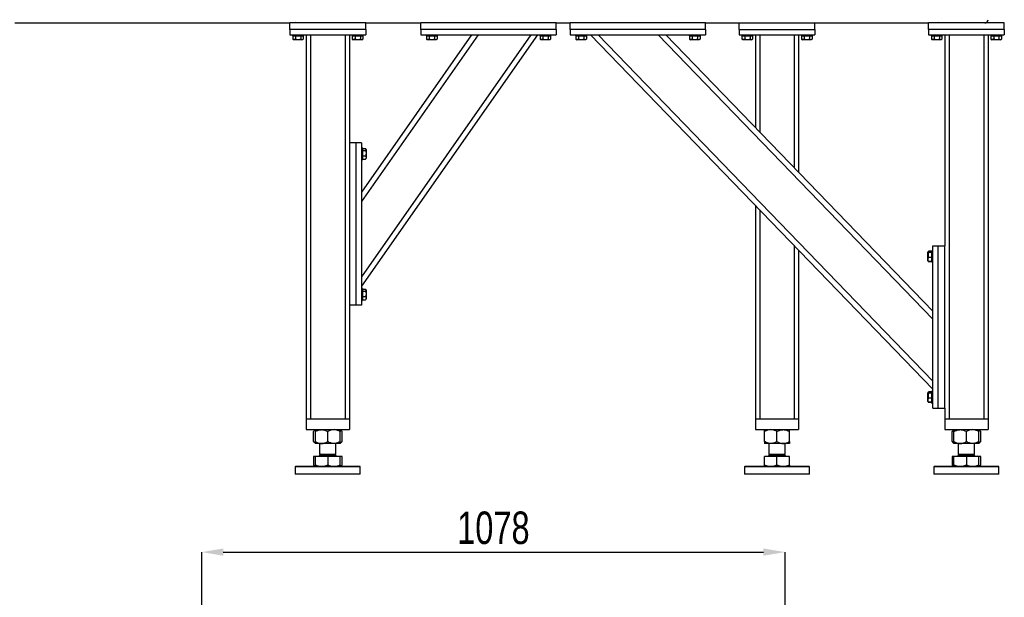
# Model space of a CAD drawing. Header units: millimetres. Extents: x 5 to 415, y 5 to 292.
# Tile 3 of 40: x 76 to 167, y 111 to 164. Entities that reach past the tile are written whole.
import ezdxf

# ---------------------------------------------------------------- set-up
doc = ezdxf.new("R2010")
doc.units = ezdxf.units.MM
doc.header["$PDSIZE"] = -1
doc.layers.add('COTES', color=1, linetype='Continuous')
doc.layers.add('TRAIT-FORT', color=4, linetype='Continuous', lineweight=25)
doc.styles.add('SLDTEXTSTYLE0', font='TXT', dxfattribs={"width": 0.75})
doc.dimstyles.new('SLDDIMSTYLE1', dxfattribs={"dimtxt": 3, "dimasz": 2, "dimexe": 0, "dimexo": 0.0625, "dimgap": 0.75, "dimtad": 1, "dimlfac": 20, "dimrnd": 1e-09, "dimzin": 12, "dimdsep": 46, "dimtxsty": 'SLDTEXTSTYLE0', "dimsah": 1, "dimcen": 0.09, "dimadec": 0, "dimazin": 3, "dimtfac": 1, "dimtofl": 0, "dimtmove": 0, "dimatfit": 3, "dimfxl": 1, "dimfrac": 2, "dimtolj": 1, "dimtzin": 12, "dimarcsym": 0})

# ---------------------------------------------------------------- blocks, each defined once
blk = doc.blocks.new('_D_4')
at = {"layer": 'COTES', "color": 0, "lineweight": -2, "transparency": 16777216}
for p, q in [((92.416, 94.704), (92.416, 115.221)), ((94.416, 115.221), (144.316, 115.221)), ((146.316, 94.704), (146.316, 115.221))]:
    blk.add_line(p, q, dxfattribs=at)
at = {"layer": 'COTES', "color": 0, "transparency": 16777216}
for points in [[(94.416, 115.554), (94.416, 114.888), (92.416, 115.221)], [(144.316, 115.554), (144.316, 114.888), (146.316, 115.221)]]:
    blk.add_solid(points, dxfattribs=at)
at = {"layer": 'Defpoints', "color": 0, "transparency": 16777216}
for p in [(146.316, 115.221), (92.416, 94.641), (146.316, 94.641)]:
    blk.add_point(p, dxfattribs=at)
at = {"layer": 'COTES', "color": 0, "transparency": 16777216, "insert": (119.366, 118.971), "char_height": 3, "attachment_point": 2, "style": 'SLDTEXTSTYLE0'}
blk.add_mtext('\\A1;1078', dxfattribs=at)

msp = doc.modelspace()

# ---------------------------------------------------------------- linework, layer by layer
at = {"layer": 'TRAIT-FORT', "lineweight": 25}
for p, q in [((75.16571, 164.13967), (100.56569, 164.13967)), ((107.56575, 164.13967), (100.56569, 164.13967)), ((100.56569, 163.53966), (100.56569, 164.13967)), ((101.1007, 164.18966), (101.0657, 164.15466)), ((101.0657, 164.15466), (101.0657, 164.13967)), ((101.53576, 164.15466), (101.0657, 164.15466)), ((101.1007, 164.18966), (101.50496, 164.18966)), ((101.50496, 164.18966), (101.53071, 164.18966)), ((101.56571, 164.15466), (101.53071, 164.18966)), ((101.56571, 164.15466), (101.53576, 164.15466)), ((101.56571, 164.13967), (101.56571, 164.15466)), ((106.60073, 164.18966), (106.56573, 164.15466)), ((106.56573, 164.15466), (106.56573, 164.13967)), ((107.03579, 164.15466), (106.56573, 164.15466)), ((106.60073, 164.18966), (107.00499, 164.18966)), ((107.00499, 164.18966), (107.03074, 164.18966)), ((107.06574, 164.15466), (107.03074, 164.18966)), ((107.06574, 164.15466), (107.03579, 164.15466)), ((107.06574, 164.13967), (107.06574, 164.15466)), ((107.56575, 164.13967), (112.66571, 164.13967)), ((107.56575, 163.53966), (107.56575, 164.13967)), ((112.66571, 163.53966), (112.66571, 164.13967)), ((125.16571, 164.13967), (112.66571, 164.13967)), ((125.16571, 164.13967), (126.46567, 164.13967)), ((125.16571, 163.53966), (125.16571, 164.13967)), ((126.46567, 163.53966), (126.46567, 164.13967)), ((138.96567, 164.13967), (126.46567, 164.13967)), ((138.96567, 164.13967), (159.5657, 164.13967)), ((138.96567, 163.53966), (138.96567, 164.13967)), ((142.06568, 163.53966), (142.06568, 164.13967)), ((149.06575, 163.53966), (149.06575, 164.13967)), ((159.5657, 163.53966), (159.5657, 164.13967)), ((166.56567, 164.13967), (159.5657, 164.13967)), ((160.10071, 164.18966), (160.06571, 164.15466)), ((160.06571, 164.15466), (160.06571, 164.13967)), ((160.53578, 164.15466), (160.06571, 164.15466)), ((160.10071, 164.18966), (160.50497, 164.18966)), ((160.50497, 164.18966), (160.53072, 164.18966)), ((160.56572, 164.15466), (160.53072, 164.18966)), ((160.56572, 164.15466), (160.53578, 164.15466)), ((160.56572, 164.13967), (160.56572, 164.15466)), ((165.60074, 164.18966), (165.56574, 164.15466)), ((165.56574, 164.15466), (165.56574, 164.13967)), ((166.03581, 164.15466), (165.56574, 164.15466)), ((165.60074, 164.18966), (166.00501, 164.18966)), ((166.00501, 164.18966), (166.03075, 164.18966)), ((166.06575, 164.15466), (166.03075, 164.18966)), ((166.06575, 164.15466), (166.03581, 164.15466)), ((166.06575, 164.13967), (166.06575, 164.15466)), ((166.56567, 163.53966), (166.56567, 164.13967)), ((107.56575, 163.53966), (100.56569, 163.53966)), ((100.56569, 163.53966), (100.56569, 163.03967)), ((100.56569, 163.03967), (107.56575, 163.03967)), ((100.81574, 163.03967), (100.81574, 162.93966)), ((100.81574, 162.93966), (101.78477, 162.93966)), ((100.82518, 162.93966), (100.82518, 162.63989)), ((101.08296, 162.93966), (101.08296, 162.63989)), ((101.57343, 162.93966), (101.57343, 162.63989)), ((101.78477, 162.93966), (101.81567, 162.93966)), ((101.80623, 162.93966), (101.80623, 162.63989)), ((101.81567, 162.93966), (101.81567, 163.03967)), ((102.06572, 163.03967), (102.06572, 127.53967)), ((102.46569, 163.03967), (102.46569, 127.53967)), ((105.66575, 163.03967), (105.66575, 127.53967)), ((106.06572, 163.03967), (106.06572, 153.03966)), ((106.31567, 163.03967), (106.31567, 162.93966)), ((106.31567, 162.93966), (107.2847, 162.93966)), ((106.32521, 162.93966), (106.32521, 162.63989)), ((106.58289, 162.93966), (106.58289, 162.63989)), ((107.07346, 162.93966), (107.07346, 162.63989)), ((117.95203, 163.03967), (107.16568, 147.63519)), ((122.83513, 163.03967), (107.16568, 140.6614)), ((123.44557, 163.03967), (107.16568, 139.78967)), ((117.34168, 163.03967), (107.16568, 148.50689)), ((107.2847, 162.93966), (107.3157, 162.93966)), ((107.30626, 162.93966), (107.30626, 162.63989)), ((107.3157, 162.93966), (107.3157, 163.03967)), ((107.56575, 163.53966), (107.56575, 163.03967)), ((125.16571, 163.53966), (112.66571, 163.53966)), ((112.66571, 163.53966), (112.66571, 163.03967)), ((112.66571, 163.03967), (125.16571, 163.03967)), ((113.16573, 163.03967), (113.16573, 162.93966)), ((113.16573, 162.93966), (114.13475, 162.93966)), ((113.17517, 162.93966), (113.17517, 162.63989)), ((113.43295, 162.93966), (113.43295, 162.63989)), ((113.92342, 162.93966), (113.92342, 162.63989)), ((114.13475, 162.93966), (114.16575, 162.93966)), ((114.15621, 162.93966), (114.15621, 162.63989)), ((114.16575, 162.93966), (114.16575, 163.03967)), ((123.66568, 163.03967), (123.66568, 162.93966)), ((123.66568, 162.93966), (124.63471, 162.93966)), ((123.67522, 162.93966), (123.67522, 162.63989)), ((123.9329, 162.93966), (123.9329, 162.63989)), ((124.42347, 162.93966), (124.42347, 162.63989)), ((124.63471, 162.93966), (124.6657, 162.93966)), ((124.65626, 162.93966), (124.65626, 162.63989)), ((124.6657, 162.93966), (124.6657, 163.03967)), ((125.16571, 163.53966), (125.16571, 163.03967)), ((138.96567, 163.53966), (126.46567, 163.53966)), ((126.46567, 163.53966), (126.46567, 163.03967)), ((126.46567, 163.03967), (138.96567, 163.03967)), ((126.96568, 163.03967), (126.96568, 162.93966)), ((126.96568, 162.93966), (127.93471, 162.93966)), ((126.97522, 162.93966), (126.97522, 162.63989)), ((127.2329, 162.93966), (127.2329, 162.63989)), ((127.72347, 162.93966), (127.72347, 162.63989)), ((127.93471, 162.93966), (127.9657, 162.93966)), ((127.95626, 162.93966), (127.95626, 162.63989)), ((127.9657, 162.93966), (127.9657, 163.03967)), ((128.33945, 163.03967), (159.96567, 130.28966)), ((129.03449, 163.03967), (159.96567, 131.00945)), ((134.59517, 163.03967), (159.96567, 136.76766)), ((135.29021, 163.03967), (159.96567, 137.48745)), ((137.46573, 163.03967), (137.46573, 162.93966)), ((137.46573, 162.93966), (138.43476, 162.93966)), ((137.47517, 162.93966), (137.47517, 162.63989)), ((137.73295, 162.93966), (137.73295, 162.63989)), ((138.22342, 162.93966), (138.22342, 162.63989)), ((138.43476, 162.93966), (138.46575, 162.93966)), ((138.45622, 162.93966), (138.45622, 162.63989)), ((138.46575, 162.93966), (138.46575, 163.03967)), ((138.96567, 163.53966), (138.96567, 163.03967)), ((142.06568, 163.53966), (149.06575, 163.53966)), ((142.06568, 163.53966), (142.06568, 163.03967)), ((142.06568, 163.03967), (149.06575, 163.03967)), ((142.31574, 163.03967), (142.31574, 162.93966)), ((142.31574, 162.93966), (143.28476, 162.93966)), ((142.32518, 162.93966), (142.32518, 162.63989)), ((142.58295, 162.93966), (142.58295, 162.63989)), ((143.07343, 162.93966), (143.07343, 162.63989)), ((143.28476, 162.93966), (143.31566, 162.93966)), ((143.30622, 162.93966), (143.30622, 162.63989)), ((143.31566, 162.93966), (143.31566, 163.03967)), ((143.56572, 163.03967), (143.56572, 154.47015)), ((143.96569, 163.03967), (143.96569, 154.05594)), ((147.16574, 163.03967), (147.16574, 150.74223)), ((147.56571, 163.03967), (147.56571, 150.32803)), ((147.81567, 163.03967), (147.81567, 162.93966)), ((147.81567, 162.93966), (148.7847, 162.93966)), ((147.82521, 162.93966), (147.82521, 162.63989)), ((148.08289, 162.93966), (148.08289, 162.63989)), ((148.57346, 162.93966), (148.57346, 162.63989)), ((148.7847, 162.93966), (148.81569, 162.93966)), ((148.80625, 162.93966), (148.80625, 162.63989)), ((148.81569, 162.93966), (148.81569, 163.03967)), ((149.06575, 163.53966), (149.06575, 163.03967)), ((166.56567, 163.53966), (159.5657, 163.53966)), ((159.5657, 163.53966), (159.5657, 163.03967)), ((159.5657, 163.03967), (166.56567, 163.03967)), ((159.81575, 163.03967), (159.81575, 162.93966)), ((159.81575, 162.93966), (160.78478, 162.93966)), ((159.8252, 162.93966), (159.8252, 162.63989)), ((160.08288, 162.93966), (160.08288, 162.63989)), ((160.57345, 162.93966), (160.57345, 162.63989)), ((160.78478, 162.93966), (160.81568, 162.93966)), ((160.80624, 162.93966), (160.80624, 162.63989)), ((160.81568, 162.93966), (160.81568, 163.03967)), ((161.06574, 163.03967), (161.06574, 143.53966)), ((161.46571, 163.03967), (161.46571, 127.53967)), ((164.66566, 163.03967), (164.66566, 127.53967)), ((165.06573, 163.03967), (165.06573, 127.53967)), ((165.31569, 163.03967), (165.31569, 162.93966)), ((165.31569, 162.93966), (166.28472, 162.93966)), ((165.32513, 162.93966), (165.32513, 162.63989)), ((165.58291, 162.93966), (165.58291, 162.63989)), ((166.07348, 162.93966), (166.07348, 162.63989)), ((166.28472, 162.93966), (166.31571, 162.93966)), ((166.30627, 162.93966), (166.30627, 162.63989)), ((166.31571, 162.93966), (166.31571, 163.03967)), ((166.56567, 163.53966), (166.56567, 163.03967)), ((100.82518, 162.63989), (100.83414, 162.63632)), ((100.83291, 162.63529), (100.91196, 162.58966)), ((101.67118, 162.58966), (100.91196, 162.58966)), ((101.71944, 162.58966), (101.67118, 162.58966)), ((101.71944, 162.58966), (101.7985, 162.63529)), ((106.32521, 162.63989), (106.33408, 162.63632)), ((106.33294, 162.63529), (106.412, 162.58966)), ((107.17112, 162.58966), (106.412, 162.58966)), ((107.21947, 162.58966), (107.17112, 162.58966)), ((107.21947, 162.58966), (107.29844, 162.63529)), ((113.17517, 162.63989), (113.18413, 162.63632)), ((113.18289, 162.63529), (113.26195, 162.58966)), ((114.02117, 162.58966), (113.26195, 162.58966)), ((114.06943, 162.58966), (114.02117, 162.58966)), ((114.06943, 162.58966), (114.14849, 162.63529)), ((123.67522, 162.63989), (123.68409, 162.63632)), ((123.68294, 162.63529), (123.762, 162.58966)), ((124.52113, 162.58966), (123.762, 162.58966)), ((124.56948, 162.58966), (124.52113, 162.58966)), ((124.56948, 162.58966), (124.64844, 162.63529)), ((126.97522, 162.63989), (126.98409, 162.63632)), ((126.98294, 162.63529), (127.062, 162.58966)), ((127.82113, 162.58966), (127.062, 162.58966)), ((127.86948, 162.58966), (127.82113, 162.58966)), ((127.86948, 162.58966), (127.94844, 162.63529)), ((137.47517, 162.63989), (137.48413, 162.63632)), ((137.4829, 162.63529), (137.56195, 162.58966)), ((138.32117, 162.58966), (137.56195, 162.58966)), ((138.36943, 162.58966), (138.32117, 162.58966)), ((138.36943, 162.58966), (138.44849, 162.63529)), ((142.32518, 162.63989), (142.33414, 162.63632)), ((142.3329, 162.63529), (142.41196, 162.58966)), ((143.17118, 162.58966), (142.41196, 162.58966)), ((143.21944, 162.58966), (143.17118, 162.58966)), ((143.21944, 162.58966), (143.2985, 162.63529)), ((147.82521, 162.63989), (147.83417, 162.63632)), ((147.83293, 162.63529), (147.91199, 162.58966)), ((148.67112, 162.58966), (147.91199, 162.58966)), ((148.71947, 162.58966), (148.67112, 162.58966)), ((148.71947, 162.58966), (148.79853, 162.63529)), ((159.8252, 162.63989), (159.83416, 162.63632)), ((159.83292, 162.63529), (159.91198, 162.58966)), ((160.6711, 162.58966), (159.91198, 162.58966)), ((160.71946, 162.58966), (160.6711, 162.58966)), ((160.71946, 162.58966), (160.79852, 162.63529)), ((165.32513, 162.63989), (165.3341, 162.63632)), ((165.33295, 162.63529), (165.41192, 162.58966)), ((166.17114, 162.58966), (165.41192, 162.58966)), ((166.21949, 162.58966), (166.17114, 162.58966)), ((166.21949, 162.58966), (166.29845, 162.63529)), ((106.66567, 153.03966), (106.06572, 153.03966)), ((106.06572, 153.03966), (106.06572, 138.03967)), ((107.16568, 153.03966), (106.66567, 153.03966)), ((106.66567, 153.03966), (106.66567, 138.03967)), ((107.16568, 153.03966), (107.16568, 138.03967)), ((107.26572, 152.58967), (107.16568, 152.58967)), ((107.26572, 152.58967), (107.26572, 152.03966)), ((107.26572, 152.52477), (107.56546, 152.52477)), ((107.26572, 152.34646), (107.56546, 152.34646)), ((107.26572, 152.03966), (107.26572, 151.48968)), ((107.61572, 152.44342), (107.58511, 152.49645)), ((107.61572, 152.44342), (107.61572, 151.63592)), ((107.16568, 151.48968), (107.26572, 151.48968)), ((107.26572, 151.86135), (107.56546, 151.86135)), ((107.26572, 151.55455), (107.56546, 151.55455)), ((107.58397, 151.58349), (107.56546, 151.55455)), ((107.58511, 151.58287), (107.61572, 151.63592)), ((143.56572, 147.27236), (143.56572, 127.53967)), ((143.96569, 146.85816), (143.96569, 127.53967)), ((147.16574, 143.54445), (147.16574, 127.53967)), ((147.56571, 143.13024), (147.56571, 127.53967)), ((159.53146, 142.97062), (159.51573, 142.94342)), ((159.51573, 142.13592), (159.51573, 142.94342)), ((159.54634, 142.99647), (159.53146, 142.97062)), ((159.54739, 142.99582), (159.56589, 143.02477)), ((159.56589, 143.02477), (159.5555, 142.99036)), ((159.86573, 143.02477), (159.56589, 143.02477)), ((159.86573, 142.99723), (159.56589, 142.99723)), ((159.86573, 142.92206), (159.56589, 142.92206)), ((159.96567, 143.03967), (159.86573, 143.03967)), ((159.86573, 142.03967), (159.86573, 143.03967)), ((159.96567, 128.53967), (159.96567, 143.53966)), ((159.96567, 143.53966), (160.46568, 143.53966)), ((160.46568, 128.53967), (160.46568, 143.53966)), ((160.46568, 143.53966), (161.06574, 143.53966)), ((161.06574, 128.53967), (161.06574, 143.53966)), ((159.51573, 142.13592), (159.53146, 142.10869)), ((159.53146, 142.10869), (159.54634, 142.08287)), ((159.86573, 142.46451), (159.56589, 142.46451)), ((159.86573, 142.08211), (159.56589, 142.08211)), ((159.86573, 142.05455), (159.56589, 142.05455)), ((159.86573, 142.03967), (159.96567, 142.03967)), ((107.26572, 139.58966), (107.16568, 139.58966)), ((107.26572, 139.58966), (107.26572, 139.03967)), ((107.26572, 139.52478), (107.56546, 139.52478)), ((107.26572, 139.34647), (107.56546, 139.34647)), ((107.61572, 139.44341), (107.58511, 139.49646)), ((107.61572, 139.44341), (107.61572, 138.63591)), ((107.16568, 138.48966), (107.26572, 138.48966)), ((107.26572, 139.03967), (107.26572, 138.48966)), ((107.26572, 138.86136), (107.56546, 138.86136)), ((107.26572, 138.55456), (107.56546, 138.55456)), ((107.58397, 138.58351), (107.56546, 138.55456)), ((107.58511, 138.58286), (107.61572, 138.63591)), ((106.06572, 138.03967), (106.06572, 127.53967)), ((106.66567, 138.03967), (106.06572, 138.03967)), ((107.16568, 138.03967), (106.66567, 138.03967)), ((159.96567, 130.08965), (159.86573, 130.08965)), ((159.86573, 130.03966), (159.86573, 130.08965)), ((159.53146, 129.97064), (159.51573, 129.94341)), ((159.51573, 129.13591), (159.51573, 129.94341)), ((159.54634, 129.99646), (159.53146, 129.97064)), ((159.54739, 129.99584), (159.56589, 130.02478)), ((159.56589, 130.02478), (159.5555, 129.99035)), ((159.86573, 130.02478), (159.56589, 130.02478)), ((159.86573, 129.99724), (159.56589, 129.99724)), ((159.86573, 129.92207), (159.56589, 129.92207)), ((159.86573, 129.4645), (159.56589, 129.4645)), ((159.96567, 130.03966), (159.86573, 130.03966)), ((159.86573, 129.03966), (159.86573, 130.03966)), ((159.51573, 129.13591), (159.53146, 129.1087)), ((159.53146, 129.1087), (159.54634, 129.08288)), ((159.86573, 129.0821), (159.56589, 129.0821)), ((159.86573, 129.05456), (159.56589, 129.05456)), ((159.86573, 129.03966), (159.96567, 129.03966)), ((159.86573, 128.98966), (159.86573, 129.03966)), ((159.86573, 128.98966), (159.96567, 128.98966)), ((159.96567, 128.53967), (160.46568, 128.53967)), ((160.46568, 128.53967), (161.06574, 128.53967)), ((161.06574, 128.53967), (161.06574, 127.53967)), ((102.06572, 127.53967), (102.06572, 126.53967)), ((102.06572, 127.53967), (106.06572, 127.53967)), ((102.46569, 127.53967), (105.66575, 127.53967)), ((106.06572, 127.53967), (106.06572, 126.53967)), ((143.56572, 127.53967), (143.56572, 126.53967)), ((143.56572, 127.53967), (147.56571, 127.53967)), ((143.96569, 127.53967), (147.16574, 127.53967)), ((147.56571, 127.53967), (147.56571, 126.53967)), ((161.06574, 127.53967), (165.06573, 127.53967)), ((161.06574, 127.53967), (161.06574, 126.53967)), ((161.46571, 127.53967), (164.66566, 127.53967)), ((165.06573, 127.53967), (165.06573, 126.53967)), ((102.06572, 126.53967), (106.06572, 126.53967)), ((102.91573, 126.53967), (102.73777, 126.36176)), ((105.39357, 126.36176), (105.21571, 126.53967)), ((143.56572, 126.53967), (147.56571, 126.53967)), ((161.06574, 126.53967), (165.06573, 126.53967)), ((161.91575, 126.53967), (161.73779, 126.36176)), ((164.39358, 126.36176), (164.21572, 126.53967)), ((102.73777, 125.43756), (102.73777, 126.36176)), ((102.91573, 125.43756), (102.91573, 126.36176)), ((104.06567, 125.43756), (104.06567, 126.36176)), ((105.21571, 125.43756), (105.21571, 126.36176)), ((105.39357, 125.43756), (105.39357, 126.36176)), ((144.41573, 125.43756), (144.41573, 126.36176)), ((145.56567, 125.43756), (145.56567, 126.36176)), ((146.7157, 125.43756), (146.7157, 126.36176)), ((161.73779, 125.43756), (161.73779, 126.36176)), ((161.91575, 125.43756), (161.91575, 126.36176)), ((163.06569, 125.43756), (163.06569, 126.36176)), ((164.21572, 125.43756), (164.21572, 126.36176)), ((164.39358, 125.43756), (164.39358, 126.36176)), ((102.73777, 125.43756), (102.91573, 125.25967)), ((103.4907, 125.25967), (102.91573, 125.25967)), ((103.3157, 125.25967), (103.3157, 124.27467)), ((104.64074, 125.25967), (103.4907, 125.25967)), ((105.21571, 125.25967), (104.64074, 125.25967)), ((104.81574, 124.27467), (104.81574, 125.25967)), ((105.21571, 125.25967), (105.39357, 125.43756)), ((144.9907, 125.25967), (144.41573, 125.25967)), ((144.8157, 125.25967), (144.8157, 124.27467)), ((146.14073, 125.25967), (144.9907, 125.25967)), ((146.7157, 125.25967), (146.14073, 125.25967)), ((146.31573, 124.27467), (146.31573, 125.25967)), ((161.73779, 125.43756), (161.91575, 125.25967)), ((162.49072, 125.25967), (161.91575, 125.25967)), ((162.31572, 125.25967), (162.31572, 124.27467)), ((163.64075, 125.25967), (162.49072, 125.25967)), ((164.21572, 125.25967), (163.64075, 125.25967)), ((163.81575, 124.27467), (163.81575, 125.25967)), ((164.21572, 125.25967), (164.39358, 125.43756)), ((102.73777, 124.05967), (102.73777, 123.26738)), ((102.91573, 124.05967), (102.73777, 124.05967)), ((102.91573, 123.26738), (102.91573, 124.05967)), ((104.06567, 124.05967), (102.91573, 124.05967)), ((102.99822, 124.09467), (102.96322, 124.05967)), ((102.99822, 124.09967), (102.99822, 124.09467)), ((102.99822, 124.09967), (103.53199, 124.09967)), ((102.99822, 124.09467), (103.53199, 124.09467)), ((103.4104, 124.27467), (103.3157, 124.17995)), ((103.3157, 124.27467), (103.69069, 124.27467)), ((103.3157, 124.17995), (103.3157, 124.14967)), ((103.3157, 124.17995), (104.71522, 124.17995)), ((103.3157, 124.14967), (103.69069, 124.14967)), ((103.53199, 124.09967), (105.13321, 124.09967)), ((103.53199, 124.09467), (105.13321, 124.09467)), ((103.69069, 124.27467), (104.81574, 124.27467)), ((103.69069, 124.14967), (104.81574, 124.14967)), ((105.21571, 124.05967), (104.06567, 124.05967)), ((104.06567, 124.05967), (104.06567, 123.26738)), ((104.71522, 124.17995), (104.81574, 124.17995)), ((104.81574, 124.17995), (104.72104, 124.27467)), ((104.81574, 124.14967), (104.81574, 124.17995)), ((105.13321, 124.09467), (105.13321, 124.09967)), ((105.16821, 124.05967), (105.13321, 124.09467)), ((105.39357, 124.05967), (105.21571, 124.05967)), ((105.21571, 123.26738), (105.21571, 124.05967)), ((105.39357, 123.26738), (105.39357, 124.05967)), ((144.41573, 123.26738), (144.41573, 124.05967)), ((145.56567, 124.05967), (144.41573, 124.05967)), ((144.49822, 124.09467), (144.46322, 124.05967)), ((144.49822, 124.09967), (144.49822, 124.09467)), ((144.49822, 124.09967), (146.63321, 124.09967)), ((144.49822, 124.09467), (146.63321, 124.09467)), ((144.9104, 124.27467), (144.8157, 124.17995)), ((144.8157, 124.27467), (146.31573, 124.27467)), ((144.8157, 124.17995), (144.8157, 124.14967)), ((144.8157, 124.17995), (146.31573, 124.17995)), ((144.8157, 124.14967), (146.31573, 124.14967)), ((145.56567, 123.26738), (145.56567, 124.05967)), ((146.7157, 124.05967), (145.56567, 124.05967)), ((146.31573, 124.17995), (146.22103, 124.27467)), ((146.31573, 124.14967), (146.31573, 124.17995)), ((146.63321, 124.09467), (146.63321, 124.09967)), ((146.66821, 124.05967), (146.63321, 124.09467)), ((146.7157, 123.26738), (146.7157, 124.05967)), ((161.73779, 124.05967), (161.73779, 123.26738)), ((161.91575, 124.05967), (161.73779, 124.05967)), ((161.91575, 123.26738), (161.91575, 124.05967)), ((163.06569, 124.05967), (161.91575, 124.05967)), ((161.99824, 124.09467), (161.96324, 124.05967)), ((161.99824, 124.09967), (161.99824, 124.09467)), ((161.99824, 124.09967), (162.53191, 124.09967)), ((161.99824, 124.09467), (162.53191, 124.09467)), ((162.41042, 124.27467), (162.31572, 124.17995)), ((162.31572, 124.27467), (162.6907, 124.27467)), ((162.31572, 124.17995), (162.31572, 124.14967)), ((162.31572, 124.17995), (163.71523, 124.17995)), ((162.31572, 124.14967), (162.6907, 124.14967)), ((162.53191, 124.09967), (164.13323, 124.09967)), ((162.53191, 124.09467), (164.13323, 124.09467)), ((162.6907, 124.27467), (163.81575, 124.27467)), ((162.6907, 124.14967), (163.81575, 124.14967)), ((163.06569, 124.05967), (163.06569, 123.26738)), ((164.21572, 124.05967), (163.06569, 124.05967)), ((163.71523, 124.17995), (163.81575, 124.17995)), ((163.81575, 124.17995), (163.72096, 124.27467)), ((163.81575, 124.14967), (163.81575, 124.17995)), ((164.13323, 124.09467), (164.13323, 124.09967)), ((164.16823, 124.05967), (164.13323, 124.09467)), ((164.21572, 123.26738), (164.21572, 124.05967)), ((164.39358, 124.05967), (164.21572, 124.05967)), ((164.39358, 123.26738), (164.39358, 124.05967)), ((101.11567, 123.16467), (101.0657, 123.11467)), ((101.0657, 123.11467), (101.0657, 122.41467)), ((107.06574, 123.11467), (101.0657, 123.11467)), ((101.11567, 123.16467), (107.01567, 123.16467)), ((102.73777, 123.26738), (102.91573, 123.16467)), ((105.21571, 123.16467), (105.39357, 123.26738)), ((107.06574, 123.11467), (107.01567, 123.16467)), ((107.06574, 122.41467), (107.06574, 123.11467)), ((142.61567, 123.16467), (142.56569, 123.11467)), ((142.56569, 123.11467), (142.56569, 122.41467)), ((144.4472, 123.11467), (142.56569, 123.11467)), ((142.61567, 123.16467), (144.46579, 123.16467)), ((148.56574, 123.11467), (144.4472, 123.11467)), ((144.46579, 123.16467), (148.51567, 123.16467)), ((148.56574, 123.11467), (148.51567, 123.16467)), ((148.56574, 122.41467), (148.56574, 123.11467)), ((160.11568, 123.16467), (160.06571, 123.11467)), ((160.06571, 123.11467), (160.06571, 122.41467)), ((166.06575, 123.11467), (160.06571, 123.11467)), ((160.11568, 123.16467), (166.01569, 123.16467)), ((161.73779, 123.26738), (161.91575, 123.16467)), ((164.21572, 123.16467), (164.39358, 123.26738)), ((166.06575, 123.11467), (166.01569, 123.16467)), ((166.06575, 122.41467), (166.06575, 123.11467)), ((102.9472, 122.41467), (101.0657, 122.41467)), ((107.06574, 122.41467), (102.9472, 122.41467)), ((148.56574, 122.41467), (142.56569, 122.41467)), ((161.94712, 122.41467), (160.06571, 122.41467)), ((166.06575, 122.41467), (161.94712, 122.41467))]:
    msp.add_line(p, q, dxfattribs=at)
for centre, radius, start, end in [((164.76571, 164.43966), 0.3, 270, 0), ((103.26571, 124.14966), 0.05, 270, 360), ((104.86571, 124.14966), 0.05, 180, 270), ((144.76571, 124.14966), 0.05, 270, 360), ((146.36571, 124.14966), 0.05, 180, 270), ((162.26571, 124.14966), 0.05, 270, 360), ((163.86571, 124.14966), 0.05, 180, 270)]:
    msp.add_arc(centre, radius, start, end, dxfattribs=at)
for points, knots in [([(101.08296, 162.63989), (101.06058, 162.62893), (101.01531, 162.60676), (100.94832, 162.59867), (100.88428, 162.61057), (100.84501, 162.63006), (100.82518, 162.63989)], [0, 0, 0, 0, 0.26446768, 0.53495857, 0.76520283, 1, 1, 1, 1]), ([(101.08296, 162.63989), (101.12553, 162.62893), (101.21158, 162.60677), (101.33911, 162.59867), (101.461, 162.61055), (101.53574, 162.63005), (101.57343, 162.63989)], [0, 0, 0, 0, 0.26460265, 0.53487307, 0.76542388, 1, 1, 1, 1]), ([(101.57343, 162.63989), (101.60307, 162.62471), (101.65208, 162.59961), (101.72308, 162.6019), (101.77099, 162.61939), (101.7984, 162.63534), (101.80623, 162.63989)], [0, 0, 0, 0, 0.38556626, 0.6376553, 0.89648311, 1, 1, 1, 1]), ([(106.58289, 162.63989), (106.5605, 162.62893), (106.51522, 162.60676), (106.44839, 162.59867), (106.38419, 162.61056), (106.34499, 162.63006), (106.32521, 162.63989)], [0, 0, 0, 0, 0.26449363, 0.53491072, 0.76527773, 1, 1, 1, 1]), ([(106.58289, 162.63989), (106.62546, 162.62893), (106.71155, 162.60677), (106.83908, 162.59867), (106.961, 162.61056), (107.03574, 162.63006), (107.07346, 162.63989)], [0, 0, 0, 0, 0.26455317, 0.53496409, 0.76528126, 1, 1, 1, 1]), ([(107.07346, 162.63989), (107.10309, 162.62472), (107.1521, 162.59961), (107.22315, 162.6019), (107.27088, 162.61941), (107.29839, 162.63534), (107.30626, 162.63989)], [0, 0, 0, 0, 0.38556697, 0.63765648, 0.89639516, 1, 1, 1, 1]), ([(113.43295, 162.63989), (113.41057, 162.62893), (113.36532, 162.60677), (113.2983, 162.59867), (113.23429, 162.61056), (113.195, 162.63006), (113.17517, 162.63989)], [0, 0, 0, 0, 0.26462664, 0.53511745, 0.76536165, 1, 1, 1, 1]), ([(113.43295, 162.63989), (113.47552, 162.62893), (113.56157, 162.60677), (113.68909, 162.59867), (113.81099, 162.61055), (113.88573, 162.63005), (113.92342, 162.63989)], [0, 0, 0, 0, 0.264608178, 0.534878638, 0.765423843, 1, 1, 1, 1]), ([(113.92342, 162.63989), (113.95305, 162.62471), (114.00205, 162.59961), (114.07308, 162.60191), (114.12094, 162.61937), (114.14838, 162.63534), (114.15621, 162.63989)], [0, 0, 0, 0, 0.385731, 0.63781939, 0.89664653, 1, 1, 1, 1]), ([(123.9329, 162.63989), (123.91051, 162.62893), (123.86525, 162.60677), (123.79839, 162.59867), (123.73422, 162.61055), (123.695, 162.63005), (123.67522, 162.63989)], [0, 0, 0, 0, 0.26465262, 0.53506965, 0.76543662, 1, 1, 1, 1]), ([(123.9329, 162.63989), (123.97547, 162.62893), (124.06155, 162.60677), (124.18908, 162.59867), (124.311, 162.61056), (124.38575, 162.63006), (124.42347, 162.63989)], [0, 0, 0, 0, 0.2645587, 0.53496967, 0.76528122, 1, 1, 1, 1]), ([(124.42347, 162.63989), (124.45306, 162.62471), (124.50199, 162.59961), (124.57306, 162.60191), (124.62085, 162.61938), (124.6484, 162.63534), (124.65626, 162.63989)], [0, 0, 0, 0, 0.38564225, 0.63773099, 0.89655848, 1, 1, 1, 1]), ([(127.2329, 162.63989), (127.21051, 162.62893), (127.16525, 162.60677), (127.09839, 162.59867), (127.03422, 162.61055), (126.995, 162.63005), (126.97522, 162.63989)], [0, 0, 0, 0, 0.26465262, 0.53506965, 0.76543662, 1, 1, 1, 1]), ([(127.2329, 162.63989), (127.27547, 162.62893), (127.36155, 162.60677), (127.48908, 162.59867), (127.611, 162.61056), (127.68574, 162.63006), (127.72347, 162.63989)], [0, 0, 0, 0, 0.2645587, 0.53496967, 0.76528122, 1, 1, 1, 1]), ([(127.72347, 162.63989), (127.75306, 162.62471), (127.80199, 162.59961), (127.87306, 162.60191), (127.92084, 162.61938), (127.94839, 162.63534), (127.95626, 162.63989)], [0, 0, 0, 0, 0.38564225, 0.63773099, 0.89655848, 1, 1, 1, 1]), ([(137.73295, 162.63989), (137.71057, 162.62893), (137.66533, 162.60677), (137.5983, 162.59867), (137.5343, 162.61056), (137.495, 162.63006), (137.47517, 162.63989)], [0, 0, 0, 0, 0.26462664, 0.53511745, 0.76536165, 1, 1, 1, 1]), ([(137.73295, 162.63989), (137.77552, 162.62893), (137.86157, 162.60677), (137.9891, 162.59867), (138.11099, 162.61055), (138.18573, 162.63005), (138.22342, 162.63989)], [0, 0, 0, 0, 0.264608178, 0.534878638, 0.765423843, 1, 1, 1, 1]), ([(138.22342, 162.63989), (138.25305, 162.62471), (138.30205, 162.59961), (138.37308, 162.60191), (138.42094, 162.61937), (138.44838, 162.63534), (138.45622, 162.63989)], [0, 0, 0, 0, 0.385731, 0.63781939, 0.89664653, 1, 1, 1, 1]), ([(142.58295, 162.63989), (142.56058, 162.62893), (142.51533, 162.60677), (142.44831, 162.59867), (142.3843, 162.61056), (142.34501, 162.63006), (142.32518, 162.63989)], [0, 0, 0, 0, 0.26462664, 0.53511745, 0.76536165, 1, 1, 1, 1]), ([(142.58295, 162.63989), (142.62552, 162.62893), (142.71158, 162.60677), (142.8391, 162.59867), (142.961, 162.61055), (143.03574, 162.63005), (143.07343, 162.63989)], [0, 0, 0, 0, 0.264608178, 0.534878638, 0.765423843, 1, 1, 1, 1]), ([(143.07343, 162.63989), (143.10306, 162.62471), (143.15206, 162.59961), (143.22308, 162.6019), (143.27099, 162.61939), (143.29839, 162.63534), (143.30622, 162.63989)], [0, 0, 0, 0, 0.38566808, 0.63771535, 0.89650027, 1, 1, 1, 1]), ([(148.08289, 162.63989), (148.0605, 162.62893), (148.01524, 162.60677), (147.94838, 162.59867), (147.88421, 162.61055), (147.84499, 162.63005), (147.82521, 162.63989)], [0, 0, 0, 0, 0.26465262, 0.53506965, 0.76543662, 1, 1, 1, 1]), ([(148.08289, 162.63989), (148.12546, 162.62893), (148.21154, 162.60677), (148.33907, 162.59867), (148.46099, 162.61056), (148.53574, 162.63006), (148.57346, 162.63989)], [0, 0, 0, 0, 0.2645587, 0.53496967, 0.76528122, 1, 1, 1, 1]), ([(148.57346, 162.63989), (148.60309, 162.62472), (148.65207, 162.59962), (148.72315, 162.6019), (148.77087, 162.61941), (148.79839, 162.63534), (148.80625, 162.63989)], [0, 0, 0, 0, 0.38566879, 0.63771653, 0.89641232, 1, 1, 1, 1]), ([(160.08288, 162.63989), (160.06053, 162.62893), (160.01533, 162.60675), (159.94836, 162.59867), (159.88418, 162.61056), (159.84498, 162.63006), (159.8252, 162.63989)], [0, 0, 0, 0, 0.26439487, 0.53491172, 0.76527824, 1, 1, 1, 1]), ([(160.08288, 162.63989), (160.12548, 162.62893), (160.21157, 162.60678), (160.33909, 162.59867), (160.46098, 162.61057), (160.53572, 162.63006), (160.57345, 162.63989)], [0, 0, 0, 0, 0.26474112, 0.53496213, 0.76528027, 1, 1, 1, 1]), ([(160.57345, 162.63989), (160.60309, 162.62471), (160.6521, 162.59961), (160.7231, 162.6019), (160.77101, 162.61939), (160.79841, 162.63534), (160.80624, 162.63989)], [0, 0, 0, 0, 0.38556626, 0.6376553, 0.89648311, 1, 1, 1, 1]), ([(165.58291, 162.63989), (165.56052, 162.62893), (165.51524, 162.60676), (165.4484, 162.59867), (165.38421, 162.61057), (165.34495, 162.63006), (165.32513, 162.63989)], [0, 0, 0, 0, 0.26446773, 0.53485833, 0.76520279, 1, 1, 1, 1]), ([(165.58291, 162.63989), (165.62548, 162.62893), (165.71156, 162.60677), (165.83909, 162.59867), (165.96101, 162.61056), (166.03575, 162.63006), (166.07348, 162.63989)], [0, 0, 0, 0, 0.26455317, 0.53496409, 0.76528126, 1, 1, 1, 1]), ([(166.07348, 162.63989), (166.10307, 162.62471), (166.15202, 162.59961), (166.22306, 162.6019), (166.27089, 162.6194), (166.29841, 162.63534), (166.30627, 162.63989)], [0, 0, 0, 0, 0.38547754, 0.63756698, 0.89639519, 1, 1, 1, 1]), ([(107.56546, 152.34646), (107.57645, 152.36193), (107.59866, 152.39322), (107.60669, 152.4396), (107.59487, 152.48389), (107.57533, 152.51106), (107.56546, 152.52477)], [0, 0, 0, 0, 0.26469101, 0.53505272, 0.76542018, 1, 1, 1, 1]), ([(107.56546, 152.34646), (107.57645, 152.30435), (107.59866, 152.21924), (107.60669, 152.09313), (107.59487, 151.97253), (107.57533, 151.89864), (107.56546, 151.86135)], [0, 0, 0, 0, 0.26462075, 0.53495984, 0.76529218, 1, 1, 1, 1]), ([(107.56546, 151.86135), (107.58064, 151.82231), (107.60574, 151.75774), (107.60347, 151.66417), (107.58604, 151.60108), (107.57004, 151.56489), (107.56546, 151.55455)], [0, 0, 0, 0, 0.38554084, 0.63763311, 0.89641938, 1, 1, 1, 1]), ([(159.56589, 142.92206), (159.55495, 142.92858), (159.53282, 142.94178), (159.52475, 142.96132), (159.53661, 142.98), (159.55607, 142.99145), (159.56589, 142.99723)], [0, 0, 0, 0, 0.26463478, 0.53508556, 0.76535051, 1, 1, 1, 1]), ([(159.56589, 142.92206), (159.55495, 142.88235), (159.53282, 142.80205), (159.52475, 142.68312), (159.53661, 142.56936), (159.55607, 142.49967), (159.56589, 142.46451)], [0, 0, 0, 0, 0.26457458, 0.53494912, 0.7653259, 1, 1, 1, 1]), ([(159.56589, 142.08211), (159.5507, 142.13077), (159.52556, 142.21127), (159.528, 142.32792), (159.54545, 142.40642), (159.56135, 142.45161), (159.56589, 142.46451)], [0, 0, 0, 0, 0.38546649, 0.63763342, 0.89654496, 1, 1, 1, 1]), ([(159.53299, 142.1096), (159.53464, 142.10622), (159.53921, 142.09689), (159.55549, 142.08787), (159.56589, 142.08211)], [0, 0, 0, 0, 0.36151985, 1, 1, 1, 1]), ([(159.53776, 142.10216), (159.53828, 142.10007), (159.54236, 142.08383), (159.55493, 142.06818), (159.56589, 142.05455)], [0, 0, 0, 0, 0.128900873, 1, 1, 1, 1]), ([(107.56546, 139.34647), (107.57645, 139.36194), (107.59866, 139.3932), (107.60669, 139.43958), (107.59487, 139.4839), (107.57533, 139.51108), (107.56546, 139.52478)], [0, 0, 0, 0, 0.26467395, 0.53503556, 0.76542026, 1, 1, 1, 1]), ([(107.56546, 139.34647), (107.57645, 139.30437), (107.59866, 139.21925), (107.60669, 139.09313), (107.59487, 138.97254), (107.57533, 138.89865), (107.56546, 138.86136)], [0, 0, 0, 0, 0.26462048, 0.5349593, 0.76533851, 1, 1, 1, 1]), ([(107.56546, 138.86136), (107.58064, 138.82232), (107.60574, 138.75775), (107.60347, 138.66416), (107.58605, 138.60106), (107.57004, 138.5649), (107.56546, 138.55456)], [0, 0, 0, 0, 0.38554044, 0.63766239, 0.89644839, 1, 1, 1, 1]), ([(159.56589, 129.0821), (159.5507, 129.13076), (159.52556, 129.21126), (159.528, 129.32791), (159.54545, 129.40643), (159.56135, 129.4516), (159.56589, 129.4645)], [0, 0, 0, 0, 0.38546622, 0.63763297, 0.89658112, 1, 1, 1, 1]), ([(159.56589, 129.92207), (159.55495, 129.9286), (159.53282, 129.9418), (159.52475, 129.96129), (159.53661, 129.98002), (159.55607, 129.99147), (159.56589, 129.99724)], [0, 0, 0, 0, 0.26463478, 0.53507825, 0.76535051, 1, 1, 1, 1]), ([(159.56589, 129.92207), (159.55495, 129.88235), (159.53282, 129.80205), (159.52475, 129.68313), (159.53661, 129.56937), (159.55607, 129.49967), (159.56589, 129.4645)], [0, 0, 0, 0, 0.264606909, 0.534925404, 0.765292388, 1, 1, 1, 1]), ([(159.53299, 129.10959), (159.53464, 129.10622), (159.53921, 129.09691), (159.55549, 129.08787), (159.56589, 129.0821)], [0, 0, 0, 0, 0.36150015, 1, 1, 1, 1]), ([(159.53776, 129.10217), (159.53828, 129.10008), (159.54236, 129.08384), (159.55493, 129.06819), (159.56589, 129.05456)], [0, 0, 0, 0, 0.128900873, 1, 1, 1, 1]), ([(102.91573, 126.49709), (102.90955, 126.49451), (102.87546, 126.48026), (102.81571, 126.4346), (102.76384, 126.38612), (102.73777, 126.36176)], [0, 0, 0, 0, 0.099286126, 0.547454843, 1, 1, 1, 1]), ([(102.91573, 126.36176), (102.99448, 126.40361), (103.11404, 126.46715), (103.28493, 126.51811), (103.39779, 126.53734), (103.46662, 126.53907), (103.4907, 126.53967)], [0, 0, 0, 0, 0.43201656, 0.65591941, 0.8796011, 1, 1, 1, 1]), ([(102.91573, 126.53967), (102.91573, 126.53955), (102.91573, 126.53861), (102.91573, 126.51324), (102.91573, 126.44418), (102.91573, 126.38485), (102.91573, 126.36176)], [0, 0, 0, 0, 0.05037236, 0.40259808, 0.76752988, 1, 1, 1, 1]), ([(103.4907, 126.53967), (103.5407, 126.53714), (103.64177, 126.53201), (103.78879, 126.49233), (103.93108, 126.43576), (104.02068, 126.3865), (104.06567, 126.36176)], [0, 0, 0, 0, 0.24953642, 0.50435491, 0.75108386, 1, 1, 1, 1]), ([(104.64074, 126.53967), (104.59073, 126.53714), (104.48966, 126.53201), (104.34264, 126.49233), (104.20034, 126.43575), (104.1107, 126.3865), (104.06567, 126.36176)], [0, 0, 0, 0, 0.24950935, 0.5043002, 0.75100239, 1, 1, 1, 1]), ([(105.21571, 126.36176), (105.13696, 126.40361), (105.0174, 126.46715), (104.8465, 126.51811), (104.73364, 126.53734), (104.66482, 126.53907), (104.64074, 126.53967)], [0, 0, 0, 0, 0.43201656, 0.65591941, 0.8796011, 1, 1, 1, 1]), ([(105.21571, 126.53967), (105.21571, 126.53955), (105.21571, 126.53861), (105.21571, 126.51324), (105.21571, 126.44418), (105.21571, 126.38485), (105.21571, 126.36176)], [0, 0, 0, 0, 0.05037236, 0.40259808, 0.76752988, 1, 1, 1, 1]), ([(105.39357, 126.36176), (105.34827, 126.40501), (105.29063, 126.46005), (105.22893, 126.49036), (105.21571, 126.49685)], [0, 0, 0, 0, 0.78569035, 1, 1, 1, 1]), ([(144.9907, 126.53967), (144.9407, 126.53714), (144.83965, 126.53201), (144.6926, 126.49235), (144.55041, 126.43574), (144.46076, 126.3865), (144.41573, 126.36176)], [0, 0, 0, 0, 0.24960454, 0.50442256, 0.75103849, 1, 1, 1, 1]), ([(144.41573, 126.36176), (144.41573, 126.39766), (144.41573, 126.46362), (144.41573, 126.527), (144.41573, 126.53541), (144.41573, 126.53967)], [0, 0, 0, 0, 0.37080043, 0.68125057, 1, 1, 1, 1]), ([(145.56567, 126.36176), (145.48691, 126.40361), (145.36732, 126.46716), (145.19648, 126.5181), (145.08364, 126.53734), (145.01478, 126.53907), (144.9907, 126.53967)], [0, 0, 0, 0, 0.43201753, 0.65598743, 0.87966963, 1, 1, 1, 1]), ([(145.56567, 126.36176), (145.64447, 126.40361), (145.76409, 126.46712), (145.93488, 126.51813), (146.04777, 126.53734), (146.11665, 126.53907), (146.14073, 126.53967)], [0, 0, 0, 0, 0.43207885, 0.655908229, 0.879683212, 1, 1, 1, 1]), ([(146.14073, 126.53967), (146.19073, 126.53714), (146.29178, 126.53201), (146.43882, 126.49235), (146.58102, 126.43574), (146.67067, 126.3865), (146.7157, 126.36176)], [0, 0, 0, 0, 0.24960454, 0.50442256, 0.75103849, 1, 1, 1, 1]), ([(146.7157, 126.36176), (146.7157, 126.39766), (146.7157, 126.46362), (146.7157, 126.527), (146.7157, 126.53541), (146.7157, 126.53967)], [0, 0, 0, 0, 0.37080043, 0.68125057, 1, 1, 1, 1]), ([(161.91575, 126.49709), (161.90956, 126.49451), (161.87547, 126.48025), (161.81559, 126.43462), (161.7638, 126.38613), (161.73779, 126.36176)], [0, 0, 0, 0, 0.0992857, 0.54757064, 1, 1, 1, 1]), ([(161.91575, 126.36176), (161.99449, 126.40361), (162.11405, 126.46715), (162.28495, 126.51811), (162.39781, 126.53734), (162.46663, 126.53907), (162.49072, 126.53967)], [0, 0, 0, 0, 0.43201656, 0.65591941, 0.8796011, 1, 1, 1, 1]), ([(161.91575, 126.53967), (161.91575, 126.53955), (161.91575, 126.53861), (161.91575, 126.51324), (161.91575, 126.44418), (161.91575, 126.38485), (161.91575, 126.36176)], [0, 0, 0, 0, 0.05037236, 0.40259808, 0.76752988, 1, 1, 1, 1]), ([(162.49072, 126.53967), (162.54072, 126.53714), (162.64178, 126.53201), (162.7888, 126.49235), (162.93102, 126.43573), (163.02065, 126.3865), (163.06569, 126.36176)], [0, 0, 0, 0, 0.24953744, 0.50435697, 0.75097436, 1, 1, 1, 1]), ([(163.64075, 126.53967), (163.59075, 126.53714), (163.48968, 126.53201), (163.34265, 126.49233), (163.20036, 126.43575), (163.11072, 126.3865), (163.06569, 126.36176)], [0, 0, 0, 0, 0.24950935, 0.5043002, 0.75100239, 1, 1, 1, 1]), ([(164.21572, 126.36176), (164.13697, 126.40361), (164.01741, 126.46715), (163.84652, 126.51811), (163.73366, 126.53734), (163.66483, 126.53907), (163.64075, 126.53967)], [0, 0, 0, 0, 0.43201656, 0.65591941, 0.8796011, 1, 1, 1, 1]), ([(164.21572, 126.53967), (164.21572, 126.53955), (164.21572, 126.53861), (164.21572, 126.51324), (164.21572, 126.44418), (164.21572, 126.38485), (164.21572, 126.36176)], [0, 0, 0, 0, 0.05037236, 0.40259808, 0.76752988, 1, 1, 1, 1]), ([(164.39358, 126.36176), (164.34829, 126.40501), (164.29064, 126.46005), (164.22894, 126.49036), (164.21572, 126.49685)], [0, 0, 0, 0, 0.78569035, 1, 1, 1, 1]), ([(102.91573, 125.30223), (102.90955, 125.30482), (102.87546, 125.31907), (102.81571, 125.36472), (102.76384, 125.4132), (102.73777, 125.43756)], [0, 0, 0, 0, 0.099286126, 0.547454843, 1, 1, 1, 1]), ([(102.91573, 125.43756), (102.99448, 125.3957), (103.11403, 125.33215), (103.28494, 125.28126), (103.39779, 125.26196), (103.46662, 125.26027), (103.4907, 125.25967)], [0, 0, 0, 0, 0.43201882, 0.65591414, 0.87960172, 1, 1, 1, 1]), ([(102.91573, 125.25967), (102.91573, 125.25978), (102.91573, 125.26066), (102.91573, 125.28611), (102.91573, 125.35514), (102.91573, 125.41447), (102.91573, 125.43756)], [0, 0, 0, 0, 0.050371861, 0.402597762, 0.767529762, 1, 1, 1, 1]), ([(103.4907, 125.25967), (103.5407, 125.26221), (103.64177, 125.26734), (103.7888, 125.30699), (103.93108, 125.36356), (104.02068, 125.41282), (104.06567, 125.43756)], [0, 0, 0, 0, 0.24953826, 0.50435127, 0.75108203, 1, 1, 1, 1]), ([(104.64074, 125.25967), (104.59073, 125.26221), (104.48967, 125.26734), (104.34264, 125.30698), (104.20034, 125.36358), (104.1107, 125.41282), (104.06567, 125.43756)], [0, 0, 0, 0, 0.24951119, 0.50429656, 0.75100055, 1, 1, 1, 1]), ([(105.21571, 125.43756), (105.13696, 125.3957), (105.01741, 125.33215), (104.8465, 125.28126), (104.73365, 125.26196), (104.66482, 125.26027), (104.64074, 125.25967)], [0, 0, 0, 0, 0.43201882, 0.65591414, 0.87960172, 1, 1, 1, 1]), ([(105.39357, 125.43756), (105.34827, 125.39432), (105.29063, 125.33928), (105.22893, 125.30897), (105.21571, 125.30247)], [0, 0, 0, 0, 0.78569035, 1, 1, 1, 1]), ([(105.21571, 125.25967), (105.21571, 125.25978), (105.21571, 125.26066), (105.21571, 125.28611), (105.21571, 125.35514), (105.21571, 125.41447), (105.21571, 125.43756)], [0, 0, 0, 0, 0.050371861, 0.402597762, 0.767529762, 1, 1, 1, 1]), ([(144.9907, 125.25967), (144.9407, 125.26221), (144.83966, 125.26734), (144.6926, 125.30697), (144.55041, 125.36359), (144.46076, 125.41282), (144.41573, 125.43756)], [0, 0, 0, 0, 0.24960637, 0.50441891, 0.75103665, 1, 1, 1, 1]), ([(144.41573, 125.43756), (144.41573, 125.40166), (144.41573, 125.33571), (144.41573, 125.27232), (144.41573, 125.26393), (144.41573, 125.25967)], [0, 0, 0, 0, 0.37080164, 0.68125278, 1, 1, 1, 1]), ([(145.56567, 125.43756), (145.48691, 125.3957), (145.36733, 125.33214), (145.19648, 125.28126), (145.08364, 125.26197), (145.01478, 125.26027), (144.9907, 125.25967)], [0, 0, 0, 0, 0.43201978, 0.65598217, 0.87967024, 1, 1, 1, 1]), ([(145.56567, 125.43756), (145.64447, 125.39571), (145.76409, 125.33218), (145.93488, 125.28124), (146.04777, 125.26197), (146.11665, 125.26027), (146.14073, 125.25967)], [0, 0, 0, 0, 0.43208111, 0.65590297, 0.87968383, 1, 1, 1, 1]), ([(146.14073, 125.25967), (146.19073, 125.26221), (146.29177, 125.26734), (146.43883, 125.30697), (146.58102, 125.36359), (146.67067, 125.41282), (146.7157, 125.43756)], [0, 0, 0, 0, 0.24960637, 0.50441891, 0.75103665, 1, 1, 1, 1]), ([(146.7157, 125.43756), (146.7157, 125.40166), (146.7157, 125.33571), (146.7157, 125.27232), (146.7157, 125.26393), (146.7157, 125.25967)], [0, 0, 0, 0, 0.37080164, 0.68125278, 1, 1, 1, 1]), ([(161.91575, 125.30223), (161.90956, 125.30482), (161.87547, 125.31907), (161.81559, 125.3647), (161.7638, 125.4132), (161.73779, 125.43756)], [0, 0, 0, 0, 0.0992857, 0.54757064, 1, 1, 1, 1]), ([(161.91575, 125.43756), (161.99449, 125.3957), (162.11405, 125.33215), (162.28495, 125.28126), (162.3978, 125.26196), (162.46663, 125.26027), (162.49072, 125.25967)], [0, 0, 0, 0, 0.43201882, 0.65591414, 0.87960172, 1, 1, 1, 1]), ([(161.91575, 125.25967), (161.91575, 125.25978), (161.91575, 125.26066), (161.91575, 125.28611), (161.91575, 125.35514), (161.91575, 125.41447), (161.91575, 125.43756)], [0, 0, 0, 0, 0.050371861, 0.402597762, 0.767529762, 1, 1, 1, 1]), ([(162.49072, 125.25967), (162.54072, 125.26221), (162.64178, 125.26735), (162.7888, 125.30697), (162.93102, 125.3636), (163.02065, 125.41283), (163.06569, 125.43756)], [0, 0, 0, 0, 0.24953928, 0.50435332, 0.75097252, 1, 1, 1, 1]), ([(163.64075, 125.25967), (163.59075, 125.26221), (163.48968, 125.26734), (163.34265, 125.30698), (163.20036, 125.36358), (163.11072, 125.41282), (163.06569, 125.43756)], [0, 0, 0, 0, 0.24951119, 0.50429656, 0.75100055, 1, 1, 1, 1]), ([(164.21572, 125.43756), (164.13698, 125.3957), (164.01742, 125.33215), (163.84651, 125.28126), (163.73366, 125.26196), (163.66483, 125.26027), (163.64075, 125.25967)], [0, 0, 0, 0, 0.43201882, 0.65591414, 0.87960172, 1, 1, 1, 1]), ([(164.39358, 125.43756), (164.34829, 125.39432), (164.29064, 125.33928), (164.22894, 125.30897), (164.21572, 125.30247)], [0, 0, 0, 0, 0.78569035, 1, 1, 1, 1]), ([(164.21572, 125.25967), (164.21572, 125.25978), (164.21572, 125.26066), (164.21572, 125.28611), (164.21572, 125.35514), (164.21572, 125.41447), (164.21572, 125.43756)], [0, 0, 0, 0, 0.050371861, 0.402597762, 0.767529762, 1, 1, 1, 1]), ([(102.73777, 123.26738), (102.79145, 123.23536), (102.85004, 123.20041), (102.91064, 123.1911), (102.91573, 123.19032)], [0, 0, 0, 0, 0.91598572, 1, 1, 1, 1]), ([(102.91573, 123.26738), (103.00912, 123.23867), (103.19761, 123.18071), (103.39241, 123.17005), (103.4907, 123.16467)], [0, 0, 0, 0, 0.49545652, 1, 1, 1, 1]), ([(102.91573, 123.16467), (102.91573, 123.16984), (102.91573, 123.18031), (102.91573, 123.23814), (102.91573, 123.26738)], [0, 0, 0, 0, 0.49451049, 1, 1, 1, 1]), ([(103.4907, 123.16467), (103.58706, 123.16984), (103.78192, 123.1803), (103.9704, 123.23814), (104.06567, 123.26738)], [0, 0, 0, 0, 0.49453568, 1, 1, 1, 1]), ([(104.06567, 123.26738), (104.15905, 123.23867), (104.34752, 123.18072), (104.54241, 123.17005), (104.64074, 123.16467)], [0, 0, 0, 0, 0.49546575, 1, 1, 1, 1]), ([(104.64074, 123.16467), (104.73706, 123.16984), (104.93185, 123.18031), (105.12039, 123.23814), (105.21571, 123.26738)], [0, 0, 0, 0, 0.49448459, 1, 1, 1, 1]), ([(105.21571, 123.18982), (105.21968, 123.19044), (105.28036, 123.19982), (105.33888, 123.23474), (105.39357, 123.26738)], [0, 0, 0, 0, 0.0655401, 1, 1, 1, 1]), ([(105.21571, 123.26738), (105.21571, 123.23867), (105.21571, 123.18072), (105.21571, 123.17005), (105.21571, 123.16467)], [0, 0, 0, 0, 0.49547666, 1, 1, 1, 1]), ([(144.41573, 123.26738), (144.50911, 123.23867), (144.6976, 123.18071), (144.89241, 123.17005), (144.9907, 123.16467)], [0, 0, 0, 0, 0.49545652, 1, 1, 1, 1]), ([(144.41573, 123.16467), (144.41573, 123.16984), (144.41573, 123.18031), (144.41573, 123.23814), (144.41573, 123.26738)], [0, 0, 0, 0, 0.49451049, 1, 1, 1, 1]), ([(144.9907, 123.16467), (145.08706, 123.16984), (145.28192, 123.1803), (145.4704, 123.23814), (145.56567, 123.26738)], [0, 0, 0, 0, 0.49453568, 1, 1, 1, 1]), ([(145.56567, 123.26738), (145.65905, 123.23867), (145.84751, 123.18072), (146.0424, 123.17005), (146.14073, 123.16467)], [0, 0, 0, 0, 0.49546575, 1, 1, 1, 1]), ([(146.14073, 123.16467), (146.23705, 123.16984), (146.43185, 123.18031), (146.62039, 123.23814), (146.7157, 123.26738)], [0, 0, 0, 0, 0.49448459, 1, 1, 1, 1]), ([(146.7157, 123.26738), (146.7157, 123.23867), (146.7157, 123.18072), (146.7157, 123.17005), (146.7157, 123.16467)], [0, 0, 0, 0, 0.49547666, 1, 1, 1, 1]), ([(161.73779, 123.26738), (161.79146, 123.23536), (161.85006, 123.20041), (161.91065, 123.1911), (161.91575, 123.19032)], [0, 0, 0, 0, 0.91598572, 1, 1, 1, 1]), ([(161.91575, 123.26738), (162.00913, 123.23867), (162.19762, 123.18071), (162.39243, 123.17005), (162.49072, 123.16467)], [0, 0, 0, 0, 0.49545652, 1, 1, 1, 1]), ([(161.91575, 123.16467), (161.91575, 123.16984), (161.91575, 123.18031), (161.91575, 123.23814), (161.91575, 123.26738)], [0, 0, 0, 0, 0.49451049, 1, 1, 1, 1]), ([(162.49072, 123.16467), (162.58708, 123.16984), (162.78194, 123.1803), (162.97042, 123.23814), (163.06569, 123.26738)], [0, 0, 0, 0, 0.49453568, 1, 1, 1, 1]), ([(163.06569, 123.26738), (163.15907, 123.23867), (163.34753, 123.18072), (163.54242, 123.17005), (163.64075, 123.16467)], [0, 0, 0, 0, 0.49546575, 1, 1, 1, 1]), ([(163.64075, 123.16467), (163.73707, 123.16984), (163.93187, 123.18031), (164.12041, 123.23814), (164.21572, 123.26738)], [0, 0, 0, 0, 0.49448459, 1, 1, 1, 1]), ([(164.21572, 123.26738), (164.21572, 123.23867), (164.21572, 123.18072), (164.21572, 123.17005), (164.21572, 123.16467)], [0, 0, 0, 0, 0.49547666, 1, 1, 1, 1]), ([(164.21572, 123.18982), (164.2197, 123.19044), (164.28037, 123.19982), (164.3389, 123.23474), (164.39358, 123.26738)], [0, 0, 0, 0, 0.0655401, 1, 1, 1, 1])]:
    msp.add_open_spline(points, degree=3, knots=knots, dxfattribs=at)

# ---------------------------------------------------------------- dimensions: what is measured, and where the dimension line sits
at = {"layer": 'COTES'}
dim = msp.add_linear_dim(base=(146.31571, 115.22094), p1=(92.41571, 94.64124), p2=(146.31571, 94.64124), dimstyle='SLDDIMSTYLE1', dxfattribs=at)
dim.commit()
dim.dimension.update_dxf_attribs({"geometry": '_D_4', "text_midpoint": (119.36571, 115.22094), "dimtype": 160})

doc.saveas('drawing.dxf')
